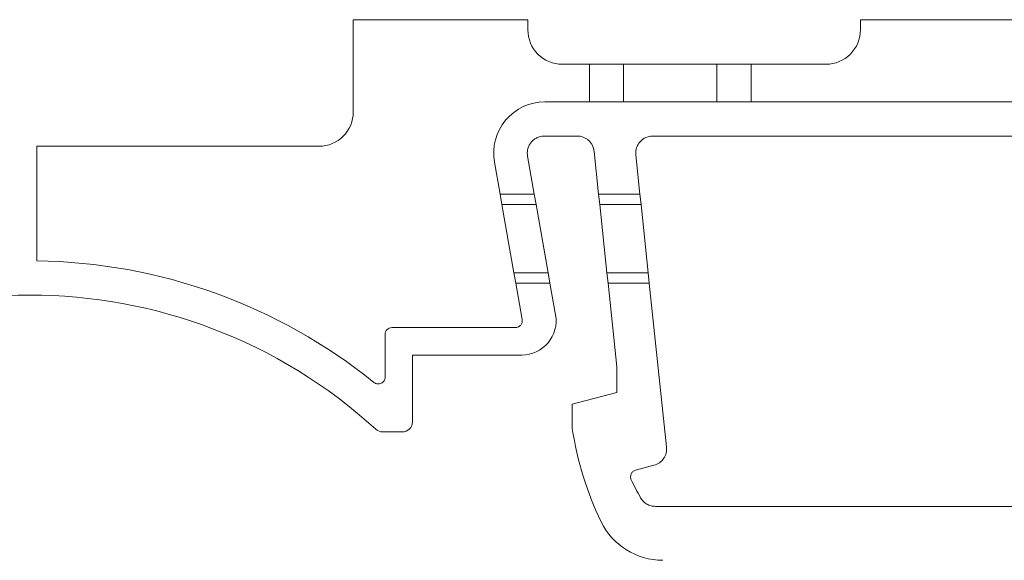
# Model space of a CAD drawing. Header units: millimetres. Extents: x -5 to 292, y -5 to 205.
# Tile 10 of 13: x 223 to 266, y 87 to 110. Entities that reach past the tile are written whole.
import ezdxf

# ---------------------------------------------------------------- set-up
doc = ezdxf.new("R2010")
doc.units = ezdxf.units.MM
doc.layers.get('0').update_dxf_attribs({"lineweight": 30})

msp = doc.modelspace()

# ---------------------------------------------------------------- linework, layer by layer
at = {"color": 7, "linetype": 'Continuous', "lineweight": 15}
for p, q in [((245.533, 110.489), (237.883, 110.489)), ((237.883, 110.489), (237.883, 106.443)), ((245.533, 110.039), (245.533, 110.489)), ((271.035, 110.489), (260.112, 110.489)), ((260.112, 110.489), (260.112, 110.039)), ((258.612, 108.539), (247.033, 108.539)), ((248.233, 108.539), (248.233, 106.889)), ((249.733, 106.889), (249.733, 108.539)), ((253.824, 108.539), (253.824, 106.889)), ((255.324, 106.889), (255.324, 108.539)), ((246.284, 106.889), (271.864, 106.889)), ((247.693, 105.389), (246.259, 105.389)), ((273.715, 105.389), (251.011, 105.389)), ((236.383, 104.943), (224.008, 104.943)), ((224.008, 104.943), (224.008, 99.916)), ((245.521, 104.509), (245.815, 102.839)), ((248.637, 102.839), (248.439, 104.718)), ((250.447, 102.839), (250.265, 104.561)), ((244.068, 104.248), (244.317, 102.839)), ((245.815, 102.839), (244.317, 102.839)), ((244.317, 102.839), (244.396, 102.389)), ((245.894, 102.389), (245.815, 102.839)), ((250.447, 102.839), (248.637, 102.839)), ((248.637, 102.839), (248.684, 102.389)), ((250.494, 102.389), (250.447, 102.839)), ((245.894, 102.389), (244.396, 102.389)), ((244.396, 102.389), (244.925, 99.389)), ((245.894, 102.389), (246.423, 99.389)), ((248.684, 102.389), (250.494, 102.389)), ((249, 99.389), (248.684, 102.389)), ((250.81, 99.389), (250.494, 102.389)), ((244.925, 99.389), (246.423, 99.389)), ((244.925, 99.389), (245.005, 98.939)), ((246.503, 98.939), (246.423, 99.389)), ((250.81, 99.389), (249, 99.389)), ((249, 99.389), (249.048, 98.939)), ((250.857, 98.939), (250.81, 99.389)), ((245.005, 98.939), (245.286, 97.345)), ((245.005, 98.939), (246.503, 98.939)), ((246.503, 98.939), (246.748, 97.55)), ((249.433, 95.277), (249.048, 98.939)), ((249.048, 98.939), (250.857, 98.939)), ((250.857, 98.939), (251.614, 91.76)), ((239.276, 96.693), (239.276, 94.82)), ((239.576, 96.993), (244.99, 96.993)), ((245.271, 95.789), (240.476, 95.789)), ((240.476, 95.789), (240.476, 92.864)), ((249.433, 94.152), (249.433, 95.277)), ((247.483, 93.63), (249.433, 94.152)), ((247.483, 92.564), (247.483, 93.63)), ((240.026, 92.414), (239.178, 92.414)), ((250.258, 90.742), (251.062, 90.957)), ((251.13, 89.152), (275.004, 89.152))]:
    msp.add_line(p, q, dxfattribs=at)
for centre, radius, start, end in [((246.284, 104.639), 2.25, 90, 190), ((223.705, 75.918), 24, 51.0666, 89.277), ((223.705, 75.914), 22.5, 47.6091, 132.3909), ((245.271, 97.289), 1.5, 270, 10), ((261.574, 94.687), 14.25, 188.5682, 205.8097), ((251.447, 89.789), 3, 205.8097, 270)]:
    msp.add_arc(centre, radius, start, end, dxfattribs=at)
for points, knots in [([(245.533, 110.039), (245.533, 109.646), (245.695, 109.256), (246.25, 108.701), (246.641, 108.539), (247.033, 108.539)], [0, 0, 0, 0, 0.5, 0.5, 1, 1, 1, 1]), ([(258.612, 108.539), (259.005, 108.539), (259.395, 108.701), (259.951, 109.256), (260.112, 109.646), (260.112, 110.039)], [0, 0, 0, 0, 0.5, 0.5, 1, 1, 1, 1]), ([(236.383, 104.943), (236.776, 104.943), (237.166, 105.105), (237.722, 105.66), (237.883, 106.05), (237.883, 106.443)], [0, 0, 0, 0, 0.5, 0.5, 1, 1, 1, 1]), ([(246.259, 105.389), (246.223, 105.388), (246.151, 105.385), (246.044, 105.36), (245.925, 105.315), (245.799, 105.24), (245.681, 105.126), (245.589, 104.989), (245.53, 104.836), (245.502, 104.672), (245.514, 104.563), (245.521, 104.509)], [0, 0, 0, 0, 0.0830214, 0.1658252, 0.2501676, 0.3736923, 0.5001009, 0.6236225, 0.7500308, 0.8742852, 1, 1, 1, 1]), ([(248.439, 104.718), (248.435, 104.747), (248.427, 104.805), (248.401, 104.89), (248.361, 104.988), (248.295, 105.094), (248.199, 105.199), (248.084, 105.285), (247.958, 105.345), (247.826, 105.383), (247.738, 105.387), (247.693, 105.389)], [0, 0, 0, 0, 0.0800135, 0.1601271, 0.2414468, 0.3692666, 0.5000614, 0.6278822, 0.758678, 0.8786177, 1, 1, 1, 1]), ([(251.011, 105.389), (250.977, 105.388), (250.907, 105.385), (250.804, 105.362), (250.69, 105.321), (250.567, 105.251), (250.451, 105.145), (250.357, 105.017), (250.294, 104.873), (250.258, 104.718), (250.263, 104.613), (250.265, 104.561)], [0, 0, 0, 0, 0.082995, 0.165841, 0.250155, 0.373683, 0.500093, 0.623619, 0.750029, 0.874286, 1, 1, 1, 1]), ([(244.99, 96.993), (245.012, 96.994), (245.056, 96.997), (245.138, 97.026), (245.228, 97.094), (245.279, 97.193), (245.293, 97.28), (245.288, 97.323), (245.286, 97.345)], [0, 0, 0, 0, 0.124614, 0.250727, 0.499964, 0.7492, 0.873868, 1, 1, 1, 1]), ([(239.576, 96.993), (239.497, 96.993), (239.419, 96.961), (239.308, 96.85), (239.276, 96.772), (239.276, 96.693)], [0, 0, 0, 0, 0.5, 0.5, 1, 1, 1, 1]), ([(238.787, 94.587), (238.803, 94.576), (238.833, 94.554), (238.885, 94.533), (238.976, 94.513), (239.112, 94.535), (239.221, 94.633), (239.269, 94.735), (239.274, 94.792), (239.276, 94.82)], [0, 0, 0, 0, 0.0836721, 0.1665383, 0.2515651, 0.5001636, 0.7487622, 0.8736295, 1, 1, 1, 1]), ([(240.026, 92.414), (240.144, 92.414), (240.261, 92.463), (240.427, 92.629), (240.476, 92.746), (240.476, 92.864)], [0, 0, 0, 0, 0.5, 0.5, 1, 1, 1, 1]), ([(251.062, 90.957), (251.233, 91.003), (251.386, 91.111), (251.586, 91.403), (251.632, 91.584), (251.614, 91.76)], [0, 0, 0, 0, 0.5, 0.5, 1, 1, 1, 1]), ([(250.258, 90.742), (250.237, 90.735), (250.195, 90.721), (250.122, 90.671), (250.053, 90.581), (250.031, 90.471), (250.04, 90.383), (250.056, 90.342), (250.065, 90.322)], [0, 0, 0, 0, 0.124619, 0.250737, 0.499963, 0.749189, 0.873862, 1, 1, 1, 1]), ([(250.477, 89.532), (250.495, 89.504), (250.529, 89.448), (250.594, 89.374), (250.668, 89.308), (250.778, 89.234), (250.932, 89.166), (251.064, 89.157), (251.13, 89.152)], [0, 0, 0, 0, 0.125666, 0.249495, 0.373703, 0.500488, 0.749498, 1, 1, 1, 1])]:
    msp.add_open_spline(points, degree=3, knots=knots, dxfattribs=at)
for points in [[(238.875, 92.532), (238.957, 92.457), (239.067, 92.414), (239.178, 92.414)], [(250.065, 90.322), (250.13, 90.189), (250.261, 89.922), (250.405, 89.662), (250.477, 89.532)]]:
    msp.add_open_spline(points, degree=3, dxfattribs=at)

doc.saveas('drawing.dxf')
